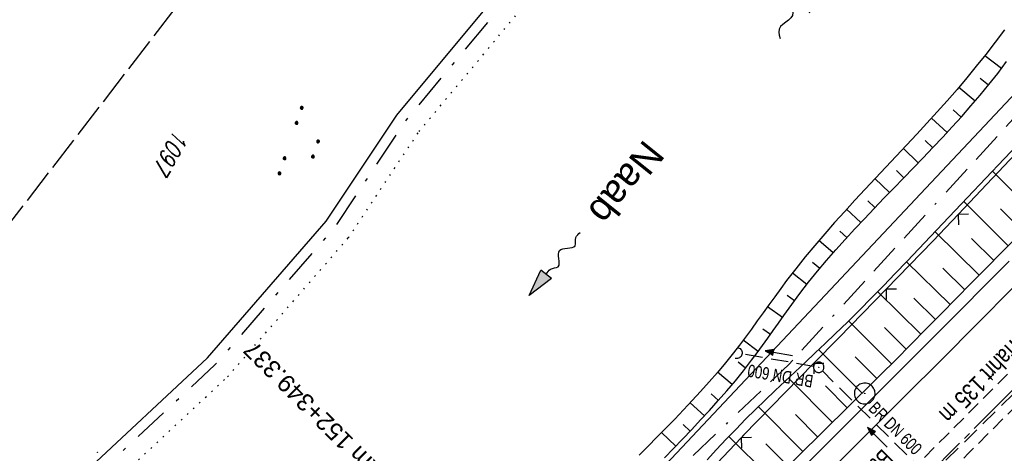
# Model space of a CAD drawing. Extents: x 510908 to 511586, y 472554 to 473315.
# Tile 21 of 34: x 511164 to 511307, y 473027 to 473090. Entities that reach past the tile are written whole.
import ezdxf

# ---------------------------------------------------------------- set-up
doc = ezdxf.new("R2010")
doc.units = 0
doc.header["$LTSCALE"] = 10
doc.header["$MEASUREMENT"] = 0
for name, pattern in [('ACAD_ISO16W100', [73, 15, -6.5, 15, -6.5, 15, -7, 1, -7]), ('ACHSE', [5.5, 4, -0.5, 0.5, -0.5]), ('LT00', [0]), ('LT03', [0.5, 0.3, -0.2]), ('LT08', [0.42, 0.2, -0.1, 0.02, -0.1]), ('LT11', [0.3, 0.2, -0.1]), ('LT14', [0.6, 0.5, -0.1]), ('PUNKTX2_STR', [0.6, 0.1, -0.5]), ('STRICHLINIE2', [0.375, 0.25, -0.125])]:
    doc.linetypes.add(name, pattern=pattern)
doc.layers.get('0').update_dxf_attribs({"linetype": 'LT00'})
for name, color, linetype in [('--FLIEßRICHTPFEIL', 180, 'Continuous'), ('--WASSER_GRENZE', 180, 'PUNKTX2_STR'), ('--WASSER_NUTZUNG', 180, 'Continuous'), ('-AX-020', 250, 'ACHSE'), ('-EL-020', 250, 'LT00'), ('-Halt-Pfeil', 4, 'LT00'), ('-Haltung', 182, 'STRICHLINIE2'), ('-Haltungsbeschriftung', 182, 'LT00'), ('BAB-KABEL', 220, 'ACAD_ISO16W100'), ('BRD', 255, 'Continuous'), ('DFK_AB_L', 21, 'LT00'), ('DFK_FLUR_NR', 250, 'LT00'), ('DFK_KATASTER', 250, 'LT00'), ('DFK_NUTZUNG', 250, 'LT00'), ('DFK_TOPO-SYM', 252, 'LT00'), ('GEMEINDEGRENZE', 3, 'LT08'), ('GEWÄSSERNAME', 255, 'Continuous'), ('MITTELSTREIFEN-Ü_LINIE', 250, 'LT11'), ('MITTELSTREIFEN-Ü_TEXT', 250, 'LT03'), ('V93_AFBR_BAB', 250, 'LT00'), ('V93_BOESCH', 250, 'LT00'), ('V93_BOSCHUNG', 250, 'LT00'), ('V93_KA_PRUF', 182, 'LT00'), ('V93_LD_MARK', 250, 'LT00'), ('V93_PKT_AU', 211, 'LT00'), ('V93_UK_DURCH', 182, 'LT00'), ('V93_ZAUN', 40, 'LT00')]:
    doc.layers.add(name, color=color, linetype=linetype)
doc.layers.add('-BLATT_93-RAND', color=7, linetype='LT14', plot=False)
doc.styles.add('Arial', font='ARIAL.TTF')
doc.styles.add('Beschrift', font='ARIAL.TTF')
doc.styles.add('Haltungsbeschriftung', font='ARIAL.TTF', dxfattribs={"width": 0.75})
doc.styles.get("Standard").update_dxf_attribs({"font": 'romans.shx'})

# ---------------------------------------------------------------- blocks, each defined once
blk = doc.blocks.new('SYMB7301')
at = {"color": 0, "linetype": 'ByBlock'}
for p, q in [((-0.128693, 0), (0, 0.128693)), ((0, -0.128693), (-0.128693, 0)), ((0, 0.128693), (0.128693, 0)), ((0.128693, 0), (0, -0.128693)), ((0.000059, -0.009738), (0.000059, 0.009897)), ((-0.00901, -0.004339), (-0.002225, -0.009749))]:
    blk.add_line(p, q, dxfattribs=at)
for points in [[(-0.002225, 0.009749), (-0.00901, 0.004339), (-0.00901, -0.004339)], [(0.01, 0), (0.006235, 0.007818), (-0.002225, 0.009749)], [(-0.002225, -0.009749), (0.006235, -0.007818), (0.01, 0)]]:
    blk.add_lwpolyline(points, dxfattribs=at)
blk = doc.blocks.new('SYMB7250')
at = {"color": 0, "linetype": 'ByBlock'}
for points in [[(-0.25, 0.28), (-0.208333, 0.308889), (-0.166667, 0.331111), (-0.125, 0.34), (-0.083333, 0.331111), (-0.041667, 0.308889), (0, 0.28)], [(0, 0.28), (0.041667, 0.251111), (0.083333, 0.228889), (0.125, 0.22), (0.166667, 0.228889), (0.208333, 0.251111), (0.25, 0.28)], [(-0.74, 0), (-0.698333, 0.028889), (-0.656667, 0.051111), (-0.615, 0.06), (-0.573333, 0.051111), (-0.531667, 0.028889), (-0.49, 0)], [(-0.49, 0), (-0.448333, -0.028889), (-0.406667, -0.051111), (-0.365, -0.06), (-0.323333, -0.051111), (-0.281667, -0.028889), (-0.24, 0)], [(0.24, 0), (0.281667, 0.028889), (0.323333, 0.051111), (0.365, 0.06), (0.406667, 0.051111), (0.448333, 0.028889), (0.49, 0)], [(0.49, 0), (0.531667, -0.028889), (0.573333, -0.051111), (0.615, -0.06), (0.656667, -0.051111), (0.698333, -0.028889), (0.74, 0)], [(-0.25, -0.28), (-0.208333, -0.251111), (-0.166667, -0.228889), (-0.125, -0.22), (-0.083333, -0.228889), (-0.041667, -0.251111), (0, -0.28)], [(0, -0.28), (0.041667, -0.308889), (0.083333, -0.331111), (0.125, -0.34), (0.166667, -0.331111), (0.208333, -0.308889), (0.25, -0.28)]]:
    blk.add_lwpolyline(points, dxfattribs=at)
blk = doc.blocks.new('FLIEßRICHTPFEIL')
at = {"layer": '--FLIEßRICHTPFEIL'}
blk.add_hatch(color=256, dxfattribs=at).paths.add_polyline_path([(-1.95, 0.4875), (-1.95, -0.4875), (0, 0)])
for p, q in [((-1.95, 0.4875), (-1.95, -0.4875)), ((-1.95, 0.4875), (0, 0)), ((0, 0), (-1.95, -0.4875))]:
    blk.add_line(p, q, dxfattribs=at)
at = {"layer": '--FLIEßRICHTPFEIL', "start_tangent": (-1, 0), "end_tangent": (-1, 0)}
blk.add_spline([(-1.95, 0), (-2.4375, 0), (-2.925, 0.325), (-3.4125, 0), (-3.9, -0.325), (-4.3875, 0), (-4.875, 0.325), (-5.3625, 0), (-5.85, 0)], degree=3, dxfattribs=at)
blk = doc.blocks.new('SYMB0003')
at = {"color": 0, "linetype": 'ByBlock'}
for p, q in [((-0.015712, 0), (0.010166, 0.012015)), ((0, -0.021257), (-0.015712, 0)), ((0.010166, 0.012015), (0, -0.021257))]:
    blk.add_line(p, q, dxfattribs=at)
for points in [[(-0.031395, 0.499013), (-0.093691, 0.491144), (-0.154509, 0.475528), (-0.21289, 0.452414), (-0.267913, 0.422164), (-0.318712, 0.385257), (-0.364484, 0.342274), (-0.404509, 0.293893), (-0.438154, 0.240877), (-0.464888, 0.184062), (-0.484292, 0.124345), (-0.496058, 0.062667), (-0.5, 0)], [(0.5, 0), (0.496057, 0.062667), (0.484292, 0.124345), (0.464888, 0.184062), (0.438153, 0.240877), (0.404509, 0.293893), (0.364484, 0.342274), (0.318712, 0.385257), (0.267913, 0.422164), (0.21289, 0.452414), (0.154509, 0.475528), (0.093691, 0.491144), (0.031395, 0.499013), (-0.031395, 0.499013)], [(-0.5, 0), (-0.496058, -0.062667), (-0.484292, -0.124345), (-0.464888, -0.184062), (-0.438154, -0.240877), (-0.404509, -0.293893), (-0.364485, -0.342274), (-0.318712, -0.385257), (-0.267914, -0.422164), (-0.21289, -0.452414), (-0.154509, -0.475529), (-0.093691, -0.491144), (-0.031395, -0.499014), (0.031395, -0.499014)], [(0.031395, -0.499014), (0.093691, -0.491144), (0.154509, -0.475529), (0.21289, -0.452414), (0.267914, -0.422164), (0.318712, -0.385257), (0.364485, -0.342274), (0.404509, -0.293893), (0.438154, -0.240877), (0.464889, -0.184062), (0.484292, -0.124345), (0.496058, -0.062667), (0.5, 0)]]:
    blk.add_lwpolyline(points, dxfattribs=at)
blk = doc.blocks.new('SYMB0024')
at = {"color": 0, "linetype": 'ByBlock'}
for p, q in [((-0.5, 0.5), (0, 0)), ((0, 0), (0.5, 0.5))]:
    blk.add_line(p, q, dxfattribs=at)
blk = doc.blocks.new('SYMB1107')
at = {"color": 0, "linetype": 'ByBlock'}
for points in [[(-0.2, 0), (-0.196157, 0.039018), (-0.184776, 0.076537), (-0.166294, 0.111114), (-0.141421, 0.141421), (-0.111114, 0.166294), (-0.076537, 0.184776), (-0.039018, 0.196157), (0, 0.2)], [(0, 0.2), (0.039018, 0.196157), (0.076537, 0.184776), (0.111114, 0.166294), (0.141421, 0.141421), (0.166294, 0.111114), (0.184776, 0.076537), (0.196157, 0.039018), (0.2, 0)]]:
    blk.add_lwpolyline(points, dxfattribs=at)
blk = doc.blocks.new('SYMB7111')
at = {"color": 0, "linetype": 'ByBlock'}
for p, q in [((-0.13, 0.202919), (-0.13, 0.177081)), ((-0.125, 0.172895), (-0.125, 0.207105)), ((-0.12, 0.209164), (-0.12, 0.170836)), ((-0.115, 0.170204), (-0.115, 0.209796)), ((-0.11, 0.209164), (-0.11, 0.170836)), ((-0.105, 0.172895), (-0.105, 0.207105)), ((-0.1, 0.202919), (-0.1, 0.177081)), ((-0.095, 0.189874), (-0.095, 0.190146)), ((0.1, 0.202919), (0.1, 0.177081)), ((0.105, 0.172895), (0.105, 0.207105)), ((0.11, 0.209164), (0.11, 0.170836)), ((0.115, 0.170204), (0.115, 0.209796)), ((0.12, 0.209164), (0.12, 0.170836)), ((0.125, 0.172895), (0.125, 0.207105)), ((0.13, 0.202919), (0.13, 0.177081)), ((0.135, 0.189874), (0.135, 0.190146)), ((-0.515, -0.177081), (-0.515, -0.202919)), ((-0.51, -0.207105), (-0.51, -0.172895)), ((-0.505, -0.170836), (-0.505, -0.209164)), ((-0.5, -0.209796), (-0.5, -0.170204)), ((-0.495, -0.170836), (-0.495, -0.209164)), ((-0.49, -0.207105), (-0.49, -0.172895)), ((-0.485, -0.177081), (-0.485, -0.202919)), ((-0.48, -0.190126), (-0.48, -0.189854)), ((-0.285, -0.177081), (-0.285, -0.202919)), ((-0.28, -0.207105), (-0.28, -0.172895)), ((-0.275, -0.170836), (-0.275, -0.209164)), ((-0.27, -0.209796), (-0.27, -0.170204)), ((-0.265, -0.170836), (-0.265, -0.209164)), ((-0.26, -0.207105), (-0.26, -0.172895)), ((-0.255, -0.177081), (-0.255, -0.202919)), ((-0.25, -0.190126), (-0.25, -0.189854)), ((0.255, -0.177081), (0.255, -0.202919)), ((0.26, -0.207105), (0.26, -0.172895)), ((0.265, -0.170836), (0.265, -0.209164)), ((0.27, -0.209796), (0.27, -0.170204)), ((0.275, -0.170836), (0.275, -0.209164)), ((0.28, -0.207105), (0.28, -0.172895)), ((0.285, -0.177081), (0.285, -0.202919)), ((0.29, -0.190126), (0.29, -0.189854)), ((0.485, -0.177081), (0.485, -0.202919)), ((0.49, -0.207105), (0.49, -0.172895)), ((0.495, -0.170836), (0.495, -0.209164)), ((0.5, -0.209796), (0.5, -0.170204)), ((0.505, -0.170836), (0.505, -0.209164)), ((0.51, -0.207105), (0.51, -0.172895)), ((0.515, -0.177081), (0.515, -0.202919)), ((0.52, -0.190126), (0.52, -0.189854))]:
    blk.add_line(p, q, dxfattribs=at)
for points in [[(-0.095, 0.19), (-0.096981, 0.198678), (-0.10253, 0.205637), (-0.11055, 0.209499), (-0.11945, 0.209499), (-0.12747, 0.205637), (-0.133019, 0.198678), (-0.135, 0.19), (-0.133019, 0.181322), (-0.12747, 0.174363), (-0.11945, 0.170501), (-0.11055, 0.170501), (-0.10253, 0.174363), (-0.096981, 0.181322), (-0.095, 0.19)], [(0.135, 0.19), (0.133019, 0.198678), (0.12747, 0.205637), (0.11945, 0.209499), (0.11055, 0.209499), (0.10253, 0.205637), (0.096981, 0.198678), (0.095, 0.19), (0.096981, 0.181322), (0.10253, 0.174363), (0.11055, 0.170501), (0.11945, 0.170501), (0.12747, 0.174363), (0.133019, 0.181322), (0.135, 0.19)], [(-0.48, -0.19), (-0.481981, -0.181322), (-0.48753, -0.174363), (-0.49555, -0.170501), (-0.50445, -0.170501), (-0.51247, -0.174363), (-0.518019, -0.181322), (-0.52, -0.19), (-0.518019, -0.198678), (-0.51247, -0.205637), (-0.50445, -0.209499), (-0.49555, -0.209499), (-0.48753, -0.205637), (-0.481981, -0.198678), (-0.48, -0.19)], [(-0.25, -0.19), (-0.251981, -0.181322), (-0.25753, -0.174363), (-0.26555, -0.170501), (-0.27445, -0.170501), (-0.28247, -0.174363), (-0.288019, -0.181322), (-0.29, -0.19), (-0.288019, -0.198678), (-0.28247, -0.205637), (-0.27445, -0.209499), (-0.26555, -0.209499), (-0.25753, -0.205637), (-0.251981, -0.198678), (-0.25, -0.19)], [(0.29, -0.19), (0.288019, -0.181322), (0.28247, -0.174363), (0.27445, -0.170501), (0.26555, -0.170501), (0.25753, -0.174363), (0.251981, -0.181322), (0.25, -0.19), (0.251981, -0.198678), (0.25753, -0.205637), (0.26555, -0.209499), (0.27445, -0.209499), (0.28247, -0.205637), (0.288019, -0.198678), (0.29, -0.19)], [(0.52, -0.19), (0.518019, -0.181322), (0.51247, -0.174363), (0.50445, -0.170501), (0.49555, -0.170501), (0.48753, -0.174363), (0.481981, -0.181322), (0.48, -0.19), (0.481981, -0.198678), (0.48753, -0.205637), (0.49555, -0.209499), (0.50445, -0.209499), (0.51247, -0.205637), (0.518019, -0.198678), (0.52, -0.19)]]:
    blk.add_lwpolyline(points, dxfattribs=at)
blk = doc.blocks.new('SYMB0070')
at = {"color": 0, "linetype": 'ByBlock'}
for p, q in [((-0.5, 0), (0.2, 0)), ((0.5, 0), (0.2, 0.1)), ((0.2, 0.1), (0.2, 0)), ((0.468, 0), (0.21, 0.086)), ((0.21, 0.086), (0.21, -0.086)), ((0.21, -0.086), (0.468, 0)), ((0.22, -0.072), (0.437, 0)), ((0.23, -0.058), (0.405, 0)), ((0.24, -0.045), (0.374, 0)), ((0.342, 0), (0.25, 0.031)), ((0.25, 0.031), (0.25, -0.031)), ((0.25, -0.031), (0.342, 0)), ((0.26, -0.017), (0.31, 0)), ((0.27, -0.003), (0.279, 0))]:
    blk.add_line(p, q, dxfattribs=at)
for points in [[(0.2, 0), (0.2, -0.1), (0.5, 0)], [(0.437, 0), (0.22, 0.072), (0.22, -0.072)], [(0.405, 0), (0.23, 0.058), (0.23, -0.058)], [(0.374, 0), (0.24, 0.045), (0.24, -0.045)], [(0.31, 0), (0.26, 0.017), (0.26, -0.017)], [(0.279, 0), (0.27, 0.003), (0.27, -0.003)]]:
    blk.add_lwpolyline(points, dxfattribs=at)

msp = doc.modelspace()

# ---------------------------------------------------------------- linework, layer by layer
at = {"layer": '--WASSER_GRENZE', "ltscale": 0.2}
msp.add_lwpolyline([(511074.63, 472945.87), (511096.88, 472958.62), (511119.48, 472977.17), (511129.68, 472994.73), (511133.89, 472998.07), (511135.69, 472996.54), (511135.04, 472978.93), (511161.48, 473007.71), (511194.49, 473038.55), (511211.95, 473058.66), (511222.16, 473074.03), (511248.98, 473106.23), (511278.71, 473141.8), (511297.4, 473172.83), (511306.65, 473184.68), (511314.87, 473197.34), (511322.35, 473206.75), (511335.03, 473216.59), (511344.85, 473219.61), (511365.98, 473240.14), (511381.33, 473271.69), (511385.48, 473291.83), (511385.75, 473294.63)], dxfattribs=at)
at = {"layer": '-AX-020', "ltscale": 0.2, "flags": 128}
msp.add_lwpolyline([(511480.55, 473221.7), (511477.57, 473218.19), (511475.55, 473215.81), (511467.29, 473206.2), (511458.98, 473196.64), (511450.61, 473187.13), (511442.18, 473177.67), (511433.71, 473168.25), (511425.19, 473158.87), (511416.62, 473149.54), (511408.01, 473140.24), (511399.37, 473130.98), (511390.68, 473121.76), (511381.96, 473112.57), (511373.2, 473103.41), (511364.42, 473094.28), (511355.61, 473085.17), (511346.77, 473076.1), (511337.91, 473067.04), (511329.03, 473058), (511320.13, 473048.99), (511311.22, 473039.98), (511302.29, 473031), (511293.34, 473022.02), (511284.39, 473013.05), (511275.44, 473004.09), (511266.47, 472995.14), (511255.91, 472984.59), (511236.79, 472965.5), (511230.18, 472958.9), (511223.57, 472952.29), (511216.96, 472945.68), (511210.37, 472939.06), (511203.78, 472932.43), (511197.22, 472925.79), (511190.66, 472919.13), (511184.13, 472912.44), (511177.62, 472905.74), (511171.14, 472899.01), (511164.68, 472892.25), (511158.26, 472885.46), (511151.88, 472878.64), (511145.53, 472871.79), (511139.22, 472864.89), (511132.96, 472857.96), (511126.75, 472850.98), (511120.58, 472843.95), (511114.48, 472836.88), (511109.32, 472830.82), (511103.32, 472823.65), (511097.39, 472816.44), (511091.51, 472809.17), (511085.7, 472801.85), (511079.95, 472794.49), (511074.26, 472787.07), (511068.64, 472779.61), (511063.08, 472772.1), (511057.59, 472764.54), (511052.16, 472756.93), (511046.8, 472749.28), (511041.5, 472741.58), (511036.27, 472733.84), (511031.1, 472726.05), (511026.01, 472718.22), (511020.98, 472710.35), (511016.01, 472702.43), (511011.12, 472694.47), (511006.29, 472686.47), (511001.53, 472678.43), (510996.84, 472670.35), (510992.82, 472663.27)], dxfattribs=at)
at = {"layer": '-BLATT_93-RAND'}
msp.add_lwpolyline([(511358.83, 473315.34), (510907.64, 472728.79), (511135.12, 472553.81), (511586.31, 473140.35), (511358.83, 473315.34)], dxfattribs=at)
at = {"layer": '-Haltung'}
for p, q in [((511324.11, 473051.93), (511296.36, 473024.62)), ((511279.16, 473040.07), (511268.78, 473041.87)), ((511295.29, 473024.62), (511280.43, 473039.42))]:
    msp.add_line(p, q, dxfattribs=at)
at = {"layer": 'BAB-KABEL', "ltscale": 0.03, "flags": 128}
msp.add_lwpolyline([(511460.4, 473237.2), (511450.63, 473224.7), (511393.07, 473164.53), (511363.02, 473132.87), (511308.52, 473076.45), (511275.57, 473040.36), (511243.01, 473009.33), (511235.22, 472986.05), (511231.03, 472981.06), (511075.99, 472813.11), (511070.24, 472807.3), (511057.8, 472797.51), (511038.03, 472769.96), (511010.69, 472730.53), (510983.88, 472687.19), (510977.21, 472675.28)], dxfattribs=at)
at = {"layer": 'DFK_AB_L'}
msp.add_line((511318.12, 473090.05), (511219.99, 472985.71), dxfattribs=at)
at = {"layer": 'DFK_KATASTER'}
for p, q in [((511218.95, 473076.42), (511245.91, 473108.79)), ((511208.76, 473061.09), (511218.95, 473076.42)), ((511191.61, 473041.33), (511208.76, 473061.09)), ((511158.64, 473010.53), (511191.61, 473041.33))]:
    msp.add_line(p, q, dxfattribs=at)
at = {"layer": 'GEMEINDEGRENZE', "ltscale": 2.5, "flags": 128}
msp.add_lwpolyline([(511383.41, 473296.43), (511383.01, 473292.21), (511378.94, 473272.5), (511363.92, 473241.63), (511343.54, 473221.82), (511333.86, 473218.85), (511320.58, 473208.55), (511312.84, 473198.8), (511304.61, 473186.13), (511295.34, 473174.25), (511276.67, 473143.26), (511247.06, 473107.83), (511220.15, 473075.52), (511209.96, 473060.18), (511192.69, 473040.29), (511159.71, 473009.47), (511137.79, 472985.62), (511138.23, 472997.66), (511133.95, 473001.3), (511127.75, 472996.4), (511117.54, 472978.81), (511095.45, 472960.68), (511078.59, 472951.02)], dxfattribs=at)
at = {"layer": 'MITTELSTREIFEN-Ü_LINIE', "flags": 128}
for points in [[(511359.82, 473092.38), (511346.75, 473078.92), (511332.5, 473064.43), (511315.07, 473046.86), (511298.29, 473030.03), (511281.56, 473013.3), (511255.32, 472987)], [(511260.45, 472986.6), (511261.62, 472987.78), (511262.79, 472988.96), (511263.96, 472990.14), (511265.21, 472991.37), (511266.45, 472992.6), (511267.7, 472993.83), (511271.07, 472997.16), (511274.44, 473000.49), (511277.8, 473003.82), (511281.15, 473007.16), (511284.5, 473010.5), (511287.9, 473013.89), (511291.3, 473017.28), (511294.69, 473020.68), (511298.09, 473024.07), (511301.49, 473027.46), (511304.28, 473030.25), (511307.08, 473033.04), (511309.87, 473035.83), (511312.66, 473038.62), (511315.45, 473041.42), (511318.23, 473044.22), (511320.71, 473046.72), (511323.19, 473049.23), (511325.66, 473051.75), (511328.14, 473054.26), (511330.61, 473056.77), (511333.09, 473059.29), (511335.56, 473061.8), (511337.62, 473063.88), (511339.69, 473065.96), (511341.74, 473068.04), (511343.8, 473070.13), (511345.85, 473072.22), (511347.89, 473074.32), (511349.93, 473076.43), (511351.34, 473077.91), (511352.75, 473079.4), (511354.16, 473080.88), (511355.58, 473082.37), (511356.99, 473083.84), (511358.42, 473085.31), (511359.86, 473086.77), (511361.31, 473088.22), (511362.78, 473089.65)]]:
    msp.add_lwpolyline(points, dxfattribs=at)
at = {"layer": 'V93_AFBR_BAB'}
msp.add_lwpolyline([(511229.74, 472977.8), (511232.51, 472980.55), (511235.28, 472983.3), (511239.68, 472987.67), (511244.08, 472992.05), (511248.48, 472996.43), (511251.41, 472999.36), (511254.35, 473002.29), (511257.29, 473005.22), (511260.5, 473008.41), (511263.71, 473011.6), (511266.92, 473014.79), (511270.13, 473017.97), (511273.34, 473021.17), (511276.69, 473024.51), (511280.04, 473027.85), (511283.38, 473031.2), (511286.73, 473034.55), (511290.07, 473037.9), (511293.54, 473041.37), (511297.02, 473044.84), (511300.48, 473048.32), (511303.95, 473051.8), (511307.41, 473055.28)], dxfattribs=at)
at = {"layer": 'V93_BOESCH'}
for points in [[(511306.71, 473088.75), (511305.37, 473086.94), (511304.01, 473085.16), (511302.65, 473083.46), (511301.27, 473081.79), (511299.87, 473080.13), (511298.44, 473078.49), (511296.99, 473076.87), (511295.52, 473075.26), (511294.05, 473073.66), (511292.56, 473072.06), (511291.07, 473070.47), (511289.58, 473068.88), (511288.08, 473067.29), (511286.6, 473065.7), (511285.12, 473064.09), (511283.65, 473062.48), (511282.19, 473060.86), (511280.76, 473059.22), (511279.34, 473057.57), (511277.95, 473055.89), (511276.59, 473054.2), (511275.26, 473052.47), (511274.4, 473051.32), (511273.55, 473050.15), (511272.7, 473048.98), (511271.86, 473047.81), (511271.02, 473046.64), (511270.18, 473045.47), (511269.32, 473044.31), (511268.46, 473043.16), (511267.58, 473042.02), (511266.43, 473040.6), (511265.26, 473039.2), (511264.06, 473037.82), (511262.84, 473036.46), (511261.6, 473035.12), (511260.35, 473033.79), (511259.09, 473032.46), (511257.81, 473031.15), (511256.53, 473029.84), (511255.25, 473028.53), (511253.97, 473027.22)], [(511257.61, 473026.83), (511258.93, 473028.19), (511260.24, 473029.56), (511261.55, 473030.93), (511262.84, 473032.32), (511264.12, 473033.71), (511265.39, 473035.12), (511266.63, 473036.54), (511267.85, 473037.99), (511269.04, 473039.45), (511270.2, 473040.95), (511271, 473042.01), (511271.78, 473043.08), (511272.55, 473044.15), (511273.32, 473045.24), (511274.08, 473046.32), (511274.85, 473047.41), (511275.62, 473048.49), (511276.4, 473049.56), (511277.19, 473050.62), (511278.44, 473052.23), (511279.71, 473053.82), (511281.02, 473055.38), (511282.36, 473056.91), (511283.72, 473058.43), (511285.09, 473059.94), (511286.49, 473061.43), (511287.89, 473062.91), (511289.31, 473064.38), (511290.73, 473065.85), (511292.15, 473067.31), (511293.58, 473068.78), (511294.99, 473070.25), (511296.4, 473071.72), (511297.8, 473073.21), (511299.18, 473074.7), (511300.55, 473076.21), (511301.89, 473077.73), (511303.21, 473079.27), (511304.49, 473080.84), (511305.75, 473082.43), (511307.04, 473084.14)], [(511263.77, 473026.55), (511265.15, 473028.05), (511266.54, 473029.54), (511267.95, 473031), (511269.34, 473032.42), (511270.75, 473033.82), (511272.18, 473035.2), (511273.62, 473036.57), (511275.06, 473037.93), (511276.51, 473039.29), (511277.96, 473040.65), (511279.4, 473042.02), (511280.84, 473043.38), (511282.28, 473044.76), (511284.04, 473046.48), (511285.78, 473048.22), (511287.51, 473049.97), (511289.23, 473051.73), (511290.94, 473053.51), (511292.65, 473055.29), (511294.35, 473057.07), (511296.04, 473058.86), (511301.37, 473064.47), (511306.7, 473070.08), (511312.03, 473075.68)], [(511276.01, 473026.18), (511277.84, 473027.99), (511279.67, 473029.8), (511281.5, 473031.61), (511283.34, 473033.41), (511285.17, 473035.22), (511287, 473037.02), (511288.82, 473038.84), (511291.02, 473041.04), (511293.21, 473043.25), (511295.39, 473045.46), (511297.57, 473047.68), (511299.75, 473049.9), (511301.93, 473052.12), (511304.12, 473054.33), (511306.31, 473056.54), (511308.31, 473058.55)]]:
    msp.add_lwpolyline(points, dxfattribs=at)
at = {"layer": 'V93_BOSCHUNG'}
for p, q in [((511306.29, 473083.14), (511303.87, 473084.98)), ((511304.41, 473080.74), (511303.21, 473081.71)), ((511302.47, 473078.41), (511300.11, 473080.42)), ((511298.44, 473073.89), (511296.17, 473075.97)), ((511300.47, 473076.13), (511299.32, 473077.15)), ((511296.37, 473071.69), (511295.26, 473072.73)), ((511294.28, 473069.51), (511292.12, 473071.59)), ((511292.19, 473067.35), (511291.13, 473068.38)), ((511311.51, 473061.75), (511304.99, 473068.28)), ((511290.1, 473065.2), (511288.02, 473067.22)), ((511288.02, 473063.04), (511287, 473064.03)), ((511307.28, 473057.51), (511300.85, 473063.92)), ((511285.97, 473060.88), (511283.93, 473062.8)), ((511309.4, 473059.64), (511306.16, 473062.87)), ((511283.95, 473058.69), (511282.93, 473059.62)), ((511303.07, 473053.27), (511296.7, 473059.55)), ((511281.97, 473056.47), (511279.93, 473058.26)), ((511305.17, 473055.4), (511301.97, 473058.57)), ((511280.05, 473054.22), (511279.02, 473055.07)), ((511298.87, 473049), (511292.56, 473055.19)), ((511278.19, 473051.92), (511276.09, 473053.55)), ((511300.98, 473051.14), (511297.8, 473054.25)), ((511276.4, 473049.56), (511275.33, 473050.34)), ((511294.66, 473044.72), (511288.4, 473050.88)), ((511296.77, 473046.86), (511293.62, 473049.94)), ((511274.66, 473047.14), (511272.49, 473048.68)), ((511290.42, 473040.44), (511284.19, 473046.64)), ((511272.93, 473044.69), (511271.83, 473045.47)), ((511292.54, 473042.57), (511289.42, 473045.67)), ((511271.16, 473042.23), (511268.98, 473043.85)), ((511286.15, 473036.18), (511279.9, 473042.48)), ((511269.32, 473039.81), (511268.25, 473040.66)), ((511288.29, 473038.31), (511285.16, 473041.43)), ((511267.4, 473037.45), (511265.29, 473039.23)), ((511281.87, 473031.96), (511275.53, 473038.38)), ((511265.42, 473035.16), (511264.38, 473036.08)), ((511284, 473034.07), (511280.86, 473037.25)), ((511263.4, 473032.92), (511261.31, 473034.81)), ((511277.6, 473027.76), (511271.18, 473034.23)), ((511279.73, 473029.86), (511276.54, 473033.09)), ((511259.25, 473028.53), (511257.18, 473030.51)), ((511261.33, 473030.71), (511260.3, 473031.68)), ((511273.38, 473023.55), (511266.93, 473029.95)), ((511275.48, 473025.65), (511272.26, 473028.88))]:
    msp.add_line(p, q, dxfattribs=at)
at = {"layer": 'V93_LD_MARK'}
msp.add_lwpolyline([(511278.99, 473022.39), (511285.69, 473029.09), (511292.39, 473035.79), (511297.58, 473040.99), (511302.77, 473046.2), (511307.95, 473051.41)], dxfattribs=at)
at = {"layer": 'V93_ZAUN'}
for p, q in [((511310.31, 473072.96), (511300.03, 473062.04)), ((511268.69, 473029.75), (511258.36, 473018.88))]:
    msp.add_line(p, q, dxfattribs=at)
for points in [[(511300.03, 473062.04), (511296.44, 473058.23), (511289.63, 473051.23)], [(511289.63, 473051.23), (511282.8, 473044.22), (511279.16, 473040.49)], [(511279.16, 473040.49), (511269.03, 473030.11), (511268.69, 473029.75)]]:
    msp.add_lwpolyline(points, dxfattribs=at)

# ---------------------------------------------------------------- block references
at = {"layer": '--FLIEßRICHTPFEIL', "xscale": 1.999999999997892, "yscale": 2.000000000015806, "zscale": 2, "rotation": 231.1347988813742}
msp.add_blockref('FLIEßRICHTPFEIL', (511238.08, 473050.34), dxfattribs=at)
at = {"layer": '--WASSER_NUTZUNG', "xscale": 9.999999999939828, "yscale": 10.00000000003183, "zscale": 10, "rotation": 251.2882999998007}
msp.add_blockref('SYMB7250', (511276.71, 473094.47), dxfattribs=at)
at = {"layer": '-Halt-Pfeil', "yscale": 4, "zscale": 4}
for p, xscale, rotation in [((511274.14, 473041.96), 4.000000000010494, 170.1709621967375), ((511288.37, 473029.82), 3.999999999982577, 135.120212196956)]:
    msp.add_blockref('SYMB0070', p, dxfattribs=dict(at, xscale=xscale, rotation=rotation))
at = {"layer": 'DFK_NUTZUNG', "xscale": 9.99999999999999, "yscale": 10, "zscale": 10, "rotation": 251.28826}
msp.add_blockref('SYMB7111', (511205.41, 473072.11), dxfattribs=at)
at = {"layer": 'DFK_TOPO-SYM', "xscale": 0.1, "yscale": 0.1, "zscale": 0.1, "rotation": 359.99968}
msp.add_blockref('SYMB7301', (511175.73, 473027.64), dxfattribs=at)
at = {"layer": 'V93_KA_PRUF', "xscale": 1.499999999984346, "yscale": 1.5, "zscale": 1.5, "rotation": 232.4313115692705}
msp.add_blockref('SYMB0003', (511279.9, 473039.94), dxfattribs=at)
at = {"layer": 'V93_PKT_AU', "xscale": 3.000000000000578, "yscale": 3.000000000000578, "zscale": 3, "rotation": 232.4313121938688}
msp.add_blockref('SYMB0003', (511286.54, 473036.15), dxfattribs=at)
at = {"layer": 'V93_UK_DURCH', "xscale": 4.000000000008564, "yscale": 4.000000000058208, "zscale": 4, "rotation": 254.8893922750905}
msp.add_blockref('SYMB1107', (511268.04, 473042), dxfattribs=at)
at = {"layer": 'V93_ZAUN', "yscale": 2.100000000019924, "zscale": 2.1}
for p, xscale, rotation in [((511300.03, 473062.04), 2.099999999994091, 226.739162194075), ((511289.63, 473051.23), 2.100000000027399, 225.7647921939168), ((511279.16, 473040.49), 2.100000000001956, 225.7049221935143), ((511268.69, 473029.75), 2.099999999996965, 226.4580021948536)]:
    msp.add_blockref('SYMB0024', p, dxfattribs=dict(at, xscale=xscale, rotation=rotation))

# ---------------------------------------------------------------- texts
at = {"layer": '-EL-020', "style": 'Arial'}
msp.add_text(' km 152+349.337', height=2.5, rotation=-225.0452, dxfattribs=at).set_placement((511217.51, 473024.82))
at = {"layer": '-Haltungsbeschriftung', "style": 'Haltungsbeschriftung', "width": 0.75}
for rotation, p in [(170.171, (511279.21, 473038.76)), (315.1202, (511286.96, 473033.85))]:
    msp.add_text('BR DN 600', height=1.8, rotation=rotation, dxfattribs=at).set_placement(p)
at = {"layer": 'BRD', "style": 'Beschrift', "width": 0.75}
msp.add_text('Bundesrepublik Deutschland', height=2.5, rotation=224.9754, dxfattribs=at).set_placement((511289.12, 473028.29))
at = {"layer": 'DFK_FLUR_NR', "oblique": 13.754, "width": 0.75}
msp.add_text('1097', height=2.5, rotation=240.5376, dxfattribs=at).set_placement((511186.87, 473074.48))
at = {"layer": 'GEWÄSSERNAME', "style": 'Beschrift'}
msp.add_text('Naab', height=4, rotation=231.1576, dxfattribs=at).set_placement((511254.73, 473073.05))
at = {"layer": 'MITTELSTREIFEN-Ü_TEXT', "style": 'Arial', "width": 0.8}
msp.add_text('Mittelstreifenüberfahrt 135 m', height=2.5, rotation=225.3056, dxfattribs=at).set_placement((511322.08, 473058.64))

doc.saveas('drawing.dxf')
